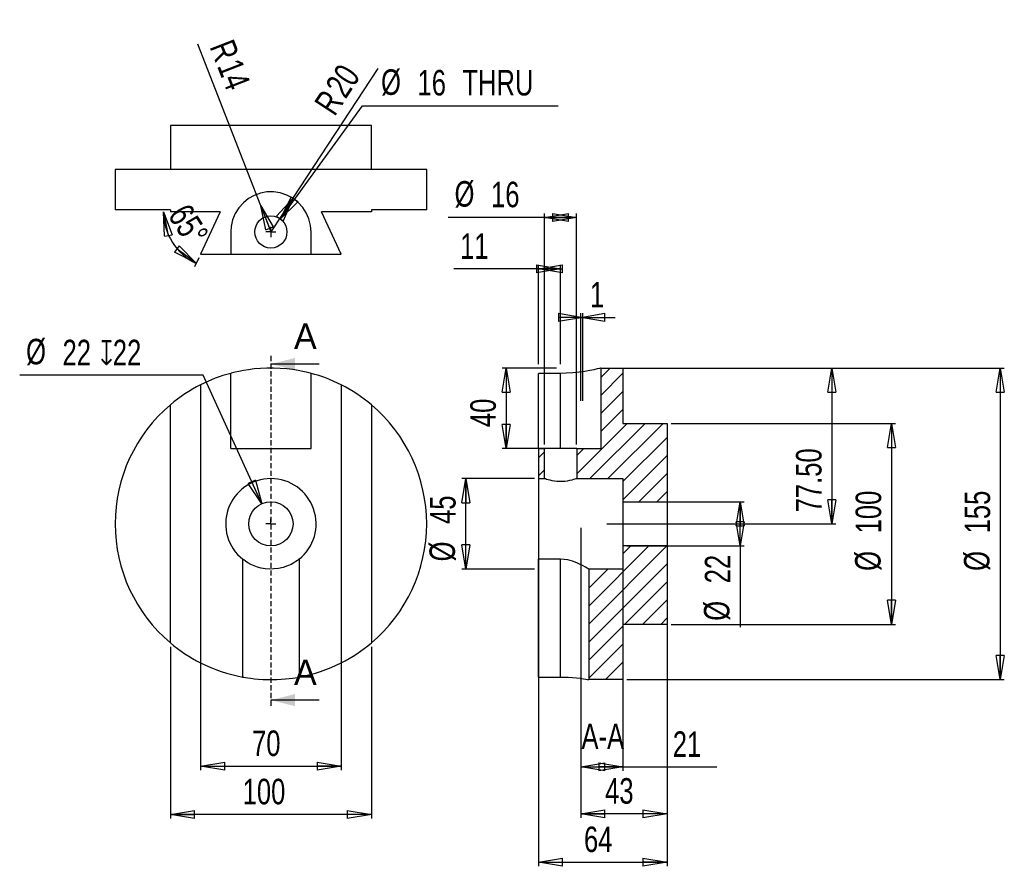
# Model space of a CAD drawing. Extents: x 12 to 257, y -16 to 195.
import ezdxf

# ---------------------------------------------------------------- set-up
doc = ezdxf.new("R2010")
doc.units = 0
doc.header["$PDSIZE"] = -1
doc.linetypes.add('HIDDEN', pattern=[1.905, 1.27, -0.635])
doc.layers.get('0').update_dxf_attribs({"linetype": 'CONTINUOUS'})
doc.layers.get('DEFPOINTS').update_dxf_attribs({"linetype": 'CONTINUOUS'})
doc.styles.add('SLDTEXTSTYLE0', font='txt', dxfattribs={"width": 0.75})
doc.dimstyles.new('SLDDIMSTYLE0', dxfattribs={"dimtxt": 6.35, "dimasz": 6, "dimexe": 1, "dimexo": 0.0625, "dimgap": 1.5875, "dimtad": 2, "dimlfac": 2, "dimzin": 12, "dimtxsty": 'STANDARD', "dimblk1": 'CLOSED', "dimblk2": 'CLOSED', "dimsah": 1, "dimcen": 0.09, "dimclrd": 7, "dimclre": 7, "dimclrt": 7, "dimazin": 3, "dimtfac": 1, "dimtdec": 4, "dimtofl": 0, "dimtmove": 0, "dimatfit": 3, "dimtolj": 1, "dimtzin": 12})
doc.dimstyles.new('SLDDIMSTYLE1', dxfattribs={"dimtxt": 6.35, "dimasz": 6, "dimexe": 1, "dimexo": 0.0625, "dimgap": 1.5875, "dimtad": 2, "dimlfac": 2, "dimzin": 12, "dimtxsty": 'STANDARD', "dimblk1": 'CLOSED', "dimblk2": 'CLOSED', "dimsah": 1, "dimcen": 0.09, "dimclrd": 7, "dimclre": 7, "dimclrt": 7, "dimazin": 3, "dimtfac": 1, "dimtdec": 4, "dimtofl": 0, "dimtmove": 0, "dimatfit": 3, "dimtolj": 1, "dimtzin": 12})
doc.dimstyles.new('SLDDIMSTYLE2', dxfattribs={"dimtxt": 6.35, "dimasz": 6, "dimexe": 1, "dimexo": 0.0625, "dimgap": 1.5875, "dimtad": 2, "dimlfac": 2, "dimzin": 12, "dimtxsty": 'STANDARD', "dimblk1": 'CLOSED', "dimblk2": 'CLOSED', "dimsah": 1, "dimcen": 0.09, "dimclrd": 7, "dimclre": 7, "dimclrt": 7, "dimazin": 3, "dimtfac": 1, "dimtdec": 4, "dimtofl": 0, "dimtmove": 0, "dimatfit": 3, "dimtolj": 1, "dimtzin": 12})
doc.dimstyles.new('SLDDIMSTYLE3', dxfattribs={"dimtxt": 6.35, "dimasz": 6, "dimexe": 1, "dimexo": 0.0625, "dimgap": 1.5875, "dimtad": 2, "dimlfac": 2, "dimzin": 12, "dimtxsty": 'STANDARD', "dimblk1": 'CLOSED', "dimblk2": 'CLOSED', "dimsah": 1, "dimcen": 0.09, "dimclrd": 7, "dimclre": 7, "dimclrt": 7, "dimazin": 3, "dimtfac": 1, "dimtdec": 4, "dimtofl": 0, "dimtmove": 0, "dimatfit": 3, "dimtolj": 1, "dimtzin": 12})
doc.dimstyles.new('SLDDIMSTYLE4', dxfattribs={"dimtxt": 6.35, "dimasz": 6, "dimexe": 1, "dimexo": 0.0625, "dimgap": 1.5875, "dimtad": 2, "dimlfac": 2, "dimzin": 12, "dimtxsty": 'STANDARD', "dimblk1": 'CLOSED', "dimblk2": 'CLOSED', "dimsah": 1, "dimcen": 0.09, "dimclrd": 7, "dimclre": 7, "dimclrt": 7, "dimazin": 3, "dimtfac": 1, "dimtdec": 4, "dimtofl": 0, "dimtmove": 0, "dimatfit": 3, "dimtolj": 1, "dimtzin": 12})
doc.dimstyles.new('SLDDIMSTYLE5', dxfattribs={"dimtxt": 6.35, "dimasz": 6, "dimexe": 1, "dimexo": 0.0625, "dimgap": 1.5875, "dimtad": 2, "dimlfac": 2, "dimzin": 4, "dimtxsty": 'STANDARD', "dimblk1": 'CLOSED', "dimblk2": 'CLOSED', "dimsah": 1, "dimcen": 0.09, "dimclrd": 7, "dimclre": 7, "dimclrt": 7, "dimazin": 3, "dimtfac": 1, "dimtdec": 4, "dimtofl": 0, "dimtmove": 0, "dimatfit": 3, "dimtolj": 1, "dimtzin": 12})
doc.dimstyles.new('SLDDIMSTYLE6', dxfattribs={"dimtxt": 6.35, "dimasz": 6, "dimexe": 1, "dimexo": 0.0625, "dimgap": 1.5875, "dimtad": 2, "dimlfac": 2, "dimzin": 12, "dimtxsty": 'STANDARD', "dimblk1": 'CLOSED', "dimblk2": 'CLOSED', "dimsah": 1, "dimcen": 0.09, "dimclrd": 7, "dimclre": 7, "dimclrt": 7, "dimazin": 3, "dimtfac": 1, "dimtdec": 4, "dimtofl": 0, "dimtmove": 0, "dimatfit": 3, "dimtolj": 1, "dimtzin": 12})

# ---------------------------------------------------------------- blocks, each defined once
blk = doc.blocks.new('_CLOSED')
at = {"color": 0, "linetype": 'BYBLOCK'}
for p, q in [((-1, 0.166667), (0, 0)), ((-1, 0.166667), (-1, -0.166667)), ((0, 0), (-1, -0.166667)), ((0, 0), (-1, 0))]:
    blk.add_line(p, q, dxfattribs=at)
blk = doc.blocks.new('*D0')
at = {"color": 7, "linetype": 'CONTINUOUS'}
for p, q in [((56.75, 68.53), (56.75, 8.24)), ((91.75, 68.53), (91.75, 8.24)), ((56.75, 9.24), (91.75, 9.24))]:
    blk.add_line(p, q, dxfattribs=at)
at = {"layer": 'DEFPOINTS', "color": 7}
for p in [(56.75, 69.53), (91.75, 69.53)]:
    blk.add_point(p, dxfattribs=at)
at = {"xscale": 6, "yscale": 6}
for p, rotation in [((56.75, 9.24), 180), ((91.75, 9.24), 360)]:
    blk.add_blockref('_CLOSED', p, dxfattribs=dict(at, rotation=rotation))
at = {"color": 7, "insert": (69.56, 11.69), "char_height": 6.35, "attachment_point": 7, "style": 'SLDTEXTSTYLE0'}
blk.add_mtext('70', dxfattribs=at)
blk = doc.blocks.new('*D2')
at = {"color": 7, "linetype": 'CONTINUOUS'}
for p, q in [((49.25, 38.93), (49.25, -3.77)), ((99.25, 38.93), (99.25, -3.77)), ((99.25, -2.77), (49.25, -2.77))]:
    blk.add_line(p, q, dxfattribs=at)
at = {"layer": 'DEFPOINTS', "color": 7}
for p in [(49.25, 39.93), (99.25, 39.93)]:
    blk.add_point(p, dxfattribs=at)
at = {"xscale": 6, "yscale": 6}
for p, rotation in [((49.25, -2.77), 180), ((99.25, -2.77), 360)]:
    blk.add_blockref('_CLOSED', p, dxfattribs=dict(at, rotation=rotation))
at = {"color": 7, "insert": (67.22, -0.32), "char_height": 6.35, "attachment_point": 7, "style": 'SLDTEXTSTYLE0'}
blk.add_mtext('100', dxfattribs=at)
blk = doc.blocks.new('*D3')
at = {"color": 7, "linetype": 'CONTINUOUS'}
for p, q in [((57.43, 106.52), (11.76, 106.52)), ((71.97, 74.54), (57.43, 106.52))]:
    blk.add_line(p, q, dxfattribs=at)
at = {"layer": 'DEFPOINTS', "color": 7}
for p in [(71.97, 74.54), (76.53, 64.53)]:
    blk.add_point(p, dxfattribs=at)
at = {"xscale": 6, "yscale": 6, "rotation": 294.4589555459}
blk.add_blockref('_CLOSED', (71.97, 74.54), dxfattribs=at)
at = {"color": 7, "char_height": 6.35, "attachment_point": 7, "style": 'SLDTEXTSTYLE0'}
for s, insert in [('%%c', (13.35, 108.97)), ('22', (22.42, 108.97)), ('\\Fgdt;x22', (31.8, 108.97))]:
    blk.add_mtext(s, dxfattribs=dict(at, insert=insert))
blk = doc.blocks.new('SW_CENTERMARK0')
at = {"color": 7, "linetype": 'CONTINUOUS'}
for q in [(73, 69.53), (74.25, 70.78), (74.25, 68.28), (75.5, 69.53)]:
    blk.add_line((74.25, 69.53), q, dxfattribs=at)
blk = doc.blocks.new('*D5')
at = {"color": 7, "linetype": 'CONTINUOUS'}
blk.add_line((56.33, 135.73), (55.26, 133.43), dxfattribs=at)
blk.add_arc((61.65, 147.13), 14.12, 180, 245, dxfattribs=at)
at = {"layer": 'DEFPOINTS', "color": 7}
for p in [(35.5, 147.13), (61.65, 147.13), (113, 147.13), (56.75, 136.63)]:
    blk.add_point(p, dxfattribs=at)
at = {"xscale": 6, "yscale": 6}
for p, rotation in [((47.53, 147.13), 101.5142672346), ((55.68, 134.34), 323.4857327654)]:
    blk.add_blockref('_CLOSED', p, dxfattribs=dict(at, rotation=rotation))
at = {"color": 7, "insert": (48.38, 146.25), "char_height": 6.35, "attachment_point": 7, "rotation": 302.5, "style": 'SLDTEXTSTYLE0'}
blk.add_mtext('65%%d', dxfattribs=at)
blk = doc.blocks.new('*D6')
at = {"color": 7, "linetype": 'CONTINUOUS'}
for q in [(100.92, 182.83), (74.25, 142.13)]:
    blk.add_line((79.73, 150.5), q, dxfattribs=at)
at = {"layer": 'DEFPOINTS', "color": 7}
for p in [(79.73, 150.5), (74.25, 142.13)]:
    blk.add_point(p, dxfattribs=at)
at = {"xscale": 6, "yscale": 6, "rotation": 56.7599997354}
blk.add_blockref('_CLOSED', (79.73, 150.5), dxfattribs=at)
at = {"color": 7, "char_height": 6.35, "attachment_point": 7, "rotation": 56.76, "style": 'SLDTEXTSTYLE0'}
for s, insert in [('20', (92.9, 174.98)), ('R', (90.08, 170.69))]:
    blk.add_mtext(s, dxfattribs=dict(at, insert=insert))
blk = doc.blocks.new('*D7')
at = {"color": 7, "linetype": 'CONTINUOUS'}
for q in [(56.11, 188.84), (74.25, 142.13)]:
    blk.add_line((71.72, 148.66), q, dxfattribs=at)
at = {"layer": 'DEFPOINTS', "color": 7}
for p in [(71.72, 148.66), (74.25, 142.13)]:
    blk.add_point(p, dxfattribs=at)
at = {"xscale": 6, "yscale": 6, "rotation": 111.2299606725}
blk.add_blockref('_CLOSED', (71.72, 148.66), dxfattribs=at)
at = {"color": 7, "char_height": 6.35, "attachment_point": 7, "rotation": 291.23, "style": 'SLDTEXTSTYLE0'}
for s, insert in [('R', (58.93, 188.23)), ('14', (60.79, 183.45))]:
    blk.add_mtext(s, dxfattribs=dict(at, insert=insert))
blk = doc.blocks.new('*D8')
at = {"color": 7, "linetype": 'CONTINUOUS'}
for p, q in [((76.6, 145.37), (97.06, 173.55)), ((97.06, 173.55), (145.68, 173.55))]:
    blk.add_line(p, q, dxfattribs=at)
at = {"layer": 'DEFPOINTS', "color": 7}
for p in [(76.6, 145.37), (71.9, 138.9)]:
    blk.add_point(p, dxfattribs=at)
at = {"xscale": 6, "yscale": 6, "rotation": 234.0162203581}
blk.add_blockref('_CLOSED', (76.6, 145.37), dxfattribs=at)
at = {"color": 7, "char_height": 6.35, "attachment_point": 7, "style": 'SLDTEXTSTYLE0'}
for s, insert in [('%%c', (101.65, 176)), ('16', (110.72, 176)), (' THRU', (120.1, 176))]:
    blk.add_mtext(s, dxfattribs=dict(at, insert=insert))
blk = doc.blocks.new('SW_CENTERMARK1')
at = {"color": 7, "linetype": 'CONTINUOUS'}
for q in [(73, 142.13), (74.25, 143.38), (74.25, 140.88), (75.5, 142.13)]:
    blk.add_line((74.25, 142.13), q, dxfattribs=at)
blk = doc.blocks.new('*D10')
at = {"color": 7, "linetype": 'CONTINUOUS'}
for p, q in [((151.31, 68.53), (151.31, 8.11)), ((161.81, 68.53), (161.81, 8.11)), ((151.31, 9.11), (161.81, 9.11)), ((161.81, 9.11), (185.18, 9.11))]:
    blk.add_line(p, q, dxfattribs=at)
at = {"layer": 'DEFPOINTS', "color": 7}
for p in [(151.31, 69.53), (161.81, 69.53)]:
    blk.add_point(p, dxfattribs=at)
at = {"xscale": 6, "yscale": 6}
for p, rotation in [((151.31, 9.11), 180), ((161.81, 9.11), 360)]:
    blk.add_blockref('_CLOSED', p, dxfattribs=dict(at, rotation=rotation))
at = {"color": 7, "insert": (174.22, 11.56), "char_height": 6.35, "attachment_point": 7, "style": 'SLDTEXTSTYLE0'}
blk.add_mtext('21', dxfattribs=at)
blk = doc.blocks.new('*D11')
at = {"color": 7, "linetype": 'CONTINUOUS'}
for p, q in [((151.31, 68.53), (151.31, -3.61)), ((172.81, 68.53), (172.81, -3.61)), ((172.81, -2.61), (151.31, -2.61))]:
    blk.add_line(p, q, dxfattribs=at)
at = {"layer": 'DEFPOINTS', "color": 7}
for p in [(151.31, 69.53), (172.81, 69.53)]:
    blk.add_point(p, dxfattribs=at)
at = {"xscale": 6, "yscale": 6, "rotation": 180}
blk.add_blockref('_CLOSED', (151.31, -2.61), dxfattribs=at)
at = {"xscale": 6, "yscale": 6}
blk.add_blockref('_CLOSED', (172.81, -2.61), dxfattribs=at)
at = {"color": 7, "insert": (157.38, -0.16), "char_height": 6.35, "attachment_point": 7, "style": 'SLDTEXTSTYLE0'}
blk.add_mtext('43', dxfattribs=at)
blk = doc.blocks.new('*D12')
at = {"color": 7, "linetype": 'CONTINUOUS'}
for p, q in [((162.81, 108.28), (256.69, 108.28)), ((255.69, 108.28), (255.69, 30.78)), ((162.81, 30.78), (256.69, 30.78))]:
    blk.add_line(p, q, dxfattribs=at)
at = {"layer": 'DEFPOINTS', "color": 7}
for p in [(161.81, 108.28), (161.81, 30.78)]:
    blk.add_point(p, dxfattribs=at)
at = {"xscale": 6, "yscale": 6}
for p, rotation in [((255.69, 108.28), 90), ((255.69, 30.78), 270)]:
    blk.add_blockref('_CLOSED', p, dxfattribs=dict(at, rotation=rotation))
at = {"color": 7, "char_height": 6.35, "attachment_point": 7, "rotation": 90, "style": 'SLDTEXTSTYLE0'}
for s, insert in [('155', (253.24, 67.16)), ('%%c', (253.24, 57.84))]:
    blk.add_mtext(s, dxfattribs=dict(at, insert=insert))
blk = doc.blocks.new('*D13')
at = {"color": 7, "linetype": 'CONTINUOUS'}
for p, q in [((173.81, 94.53), (229.6, 94.53)), ((228.6, 94.53), (228.6, 44.53)), ((173.81, 44.53), (229.6, 44.53))]:
    blk.add_line(p, q, dxfattribs=at)
at = {"layer": 'DEFPOINTS', "color": 7}
for p in [(172.81, 94.53), (172.81, 44.53)]:
    blk.add_point(p, dxfattribs=at)
at = {"xscale": 6, "yscale": 6}
for p, rotation in [((228.6, 94.53), 90), ((228.6, 44.53), 270)]:
    blk.add_blockref('_CLOSED', p, dxfattribs=dict(at, rotation=rotation))
at = {"color": 7, "char_height": 6.35, "attachment_point": 7, "rotation": 90, "style": 'SLDTEXTSTYLE0'}
for s, insert in [('100', (226.15, 67.16)), ('%%c', (226.15, 57.84))]:
    blk.add_mtext(s, dxfattribs=dict(at, insert=insert))
blk = doc.blocks.new('*D14')
at = {"color": 7, "linetype": 'CONTINUOUS'}
for p, q in [((140.81, 68.53), (140.81, -15.65)), ((172.81, 68.53), (172.81, -15.65)), ((140.81, -14.65), (172.81, -14.65))]:
    blk.add_line(p, q, dxfattribs=at)
at = {"layer": 'DEFPOINTS', "color": 7}
for p in [(140.81, 69.53), (172.81, 69.53)]:
    blk.add_point(p, dxfattribs=at)
at = {"xscale": 6, "yscale": 6}
for p, rotation in [((140.81, -14.65), 180), ((172.81, -14.65), 360)]:
    blk.add_blockref('_CLOSED', p, dxfattribs=dict(at, rotation=rotation))
at = {"color": 7, "insert": (152.13, -12.2), "char_height": 6.35, "attachment_point": 7, "style": 'SLDTEXTSTYLE0'}
blk.add_mtext('64', dxfattribs=at)
blk = doc.blocks.new('*D15')
at = {"color": 7, "linetype": 'CONTINUOUS'}
for p, q in [((151.31, 100.14), (151.31, 121.9)), ((151.31, 120.9), (151.81, 120.9)), ((151.81, 100.14), (151.81, 121.9)), ((151.81, 120.9), (159.88, 120.9))]:
    blk.add_line(p, q, dxfattribs=at)
at = {"layer": 'DEFPOINTS', "color": 7}
for p in [(151.31, 99.14), (151.81, 99.14)]:
    blk.add_point(p, dxfattribs=at)
at = {"xscale": 6, "yscale": 6}
for p, rotation in [((151.81, 120.9), 360), ((151.31, 120.9), 180)]:
    blk.add_blockref('_CLOSED', p, dxfattribs=dict(at, rotation=rotation))
at = {"color": 7, "insert": (153.61, 123.35), "char_height": 6.35, "attachment_point": 7, "style": 'SLDTEXTSTYLE0'}
blk.add_mtext('1', dxfattribs=at)
blk = doc.blocks.new('*D16')
at = {"color": 7, "linetype": 'CONTINUOUS'}
for p, q in [((157.81, 108.28), (214.76, 108.28)), ((213.76, 108.28), (213.76, 69.53)), ((157.81, 69.53), (214.76, 69.53))]:
    blk.add_line(p, q, dxfattribs=at)
at = {"layer": 'DEFPOINTS', "color": 7}
for p in [(156.81, 108.28), (156.81, 69.53)]:
    blk.add_point(p, dxfattribs=at)
at = {"xscale": 6, "yscale": 6}
for p, rotation in [((213.76, 108.28), 90), ((213.76, 69.53), 270)]:
    blk.add_blockref('_CLOSED', p, dxfattribs=dict(at, rotation=rotation))
at = {"color": 7, "insert": (211.31, 72.38), "char_height": 6.35, "attachment_point": 7, "rotation": 90, "style": 'SLDTEXTSTYLE0'}
blk.add_mtext('77.50', dxfattribs=at)
blk = doc.blocks.new('*D17')
at = {"color": 7, "linetype": 'CONTINUOUS'}
for p, q in [((140.81, 133), (119.73, 133)), ((140.81, 109.28), (140.81, 134)), ((146.31, 133), (140.81, 133)), ((146.31, 109.28), (146.31, 134))]:
    blk.add_line(p, q, dxfattribs=at)
at = {"layer": 'DEFPOINTS', "color": 7}
for p in [(140.81, 108.28), (146.31, 108.28)]:
    blk.add_point(p, dxfattribs=at)
at = {"xscale": 6, "yscale": 6}
for p, rotation in [((146.31, 133), 360), ((140.81, 133), 180)]:
    blk.add_blockref('_CLOSED', p, dxfattribs=dict(at, rotation=rotation))
at = {"color": 7, "insert": (121.32, 135.45), "char_height": 6.35, "attachment_point": 7, "style": 'SLDTEXTSTYLE0'}
blk.add_mtext('11', dxfattribs=at)
blk = doc.blocks.new('*D18')
at = {"color": 7, "linetype": 'CONTINUOUS'}
for p, q in [((145.31, 108.28), (131.74, 108.28)), ((132.74, 108.28), (132.74, 88.28)), ((145.31, 88.28), (131.74, 88.28))]:
    blk.add_line(p, q, dxfattribs=at)
at = {"layer": 'DEFPOINTS', "color": 7}
for p in [(146.31, 108.28), (146.31, 88.28)]:
    blk.add_point(p, dxfattribs=at)
at = {"xscale": 6, "yscale": 6}
for p, rotation in [((132.74, 108.28), 90), ((132.74, 88.28), 270)]:
    blk.add_blockref('_CLOSED', p, dxfattribs=dict(at, rotation=rotation))
at = {"color": 7, "insert": (130.29, 93.59), "char_height": 6.35, "attachment_point": 7, "rotation": 90, "style": 'SLDTEXTSTYLE0'}
blk.add_mtext('40', dxfattribs=at)
blk = doc.blocks.new('*D19')
at = {"color": 7, "linetype": 'CONTINUOUS'}
for p, q in [((139.81, 80.78), (121.73, 80.78)), ((122.73, 58.28), (122.73, 80.78)), ((139.81, 58.28), (121.73, 58.28))]:
    blk.add_line(p, q, dxfattribs=at)
at = {"layer": 'DEFPOINTS', "color": 7}
for p in [(140.81, 80.78), (140.81, 58.28)]:
    blk.add_point(p, dxfattribs=at)
at = {"xscale": 6, "yscale": 6}
for p, rotation in [((122.73, 80.78), 90), ((122.73, 58.28), 270)]:
    blk.add_blockref('_CLOSED', p, dxfattribs=dict(at, rotation=rotation))
at = {"color": 7, "char_height": 6.35, "attachment_point": 7, "rotation": 90, "style": 'SLDTEXTSTYLE0'}
for s, insert in [('45', (120.28, 69.5)), ('%%c', (120.28, 60.19))]:
    blk.add_mtext(s, dxfattribs=dict(at, insert=insert))
blk = doc.blocks.new('*D20')
at = {"color": 7, "linetype": 'CONTINUOUS'}
for p, q in [((162.81, 75.03), (192, 75.03)), ((191, 64.03), (191, 75.03)), ((162.81, 64.03), (192, 64.03)), ((191, 64.03), (191, 43.84))]:
    blk.add_line(p, q, dxfattribs=at)
at = {"layer": 'DEFPOINTS', "color": 7}
for p in [(161.81, 75.03), (161.81, 64.03)]:
    blk.add_point(p, dxfattribs=at)
at = {"xscale": 6, "yscale": 6}
for p, rotation in [((191, 75.03), 90), ((191, 64.03), 270)]:
    blk.add_blockref('_CLOSED', p, dxfattribs=dict(at, rotation=rotation))
at = {"color": 7, "char_height": 6.35, "attachment_point": 7, "rotation": 90, "style": 'SLDTEXTSTYLE0'}
for s, insert in [('22', (188.55, 54.74)), ('%%c', (188.55, 45.42))]:
    blk.add_mtext(s, dxfattribs=dict(at, insert=insert))
blk = doc.blocks.new('*D21')
at = {"color": 7, "linetype": 'CONTINUOUS'}
for p, q in [((142.31, 145.75), (118.34, 145.75)), ((142.31, 89.28), (142.31, 146.75)), ((150.31, 145.75), (142.31, 145.75)), ((150.31, 89.28), (150.31, 146.75))]:
    blk.add_line(p, q, dxfattribs=at)
at = {"layer": 'DEFPOINTS', "color": 7}
for p in [(142.31, 88.28), (150.31, 88.28)]:
    blk.add_point(p, dxfattribs=at)
at = {"xscale": 6, "yscale": 6}
for p, rotation in [((142.31, 145.75), 180), ((150.31, 145.75), 360)]:
    blk.add_blockref('_CLOSED', p, dxfattribs=dict(at, rotation=rotation))
at = {"color": 7, "char_height": 6.35, "attachment_point": 7, "style": 'SLDTEXTSTYLE0'}
for s, insert in [('%%c', (119.93, 148.2)), ('16', (129.01, 148.2))]:
    blk.add_mtext(s, dxfattribs=dict(at, insert=insert))

msp = doc.modelspace()

# ---------------------------------------------------------------- linework, layer by layer
at = {"color": 7, "linetype": 'CONTINUOUS'}
for p, q in [((49.25, 168.6335), (49.25, 157.6335)), ((99.25, 168.6335), (49.25, 168.6335)), ((99.25, 157.6335), (99.25, 168.6335)), ((35.5, 157.6335), (35.5, 147.6335)), ((113, 157.6335), (35.5, 157.6335)), ((113, 147.6335), (113, 157.6335)), ((49.25, 147.6335), (35.5, 147.6335)), ((49.25, 147.6335), (49.25, 147.1335)), ((61.6462, 147.1335), (49.25, 147.1335)), ((61.6462, 147.1335), (56.75, 136.6335)), ((99.25, 147.1335), (86.8538, 147.1335)), ((91.75, 136.6335), (86.8538, 147.1335)), ((113, 147.6335), (99.25, 147.6335)), ((99.25, 147.6335), (99.25, 147.1335)), ((64.25, 142.1335), (64.25, 136.6335)), ((84.25, 136.6335), (84.25, 142.1335)), ((56.75, 136.6335), (64.25, 136.6335)), ((64.25, 136.6335), (84.25, 136.6335)), ((84.25, 136.6335), (91.75, 136.6335)), ((86.25, 109.2859), (74.25, 109.2859)), ((158.6327, 108.2828), (156.3136, 105.9637)), ((156.3136, 108.2828), (161.8136, 108.2828)), ((156.3136, 108.2828), (156.3136, 88.2828)), ((161.8136, 108.2828), (161.8136, 94.5328)), ((64.25, 88.2828), (64.25, 106.9702)), ((84.25, 88.2828), (84.25, 106.9702)), ((146.3136, 106.9702), (140.8136, 106.9702)), ((140.8136, 88.2828), (140.8136, 106.9702)), ((146.3136, 88.2828), (146.3136, 106.9702)), ((161.8136, 106.9735), (156.3136, 101.4735)), ((56.75, 104.1061), (56.75, 34.9595)), ((91.75, 104.1061), (91.75, 34.9595)), ((161.8136, 102.4834), (156.3136, 96.9834)), ((49.25, 39.926), (49.25, 99.1396)), ((99.25, 99.1396), (99.25, 39.926)), ((161.8136, 97.9933), (156.3136, 92.4933)), ((162.8432, 94.5328), (150.3136, 82.0032)), ((167.3334, 94.5328), (153.5834, 80.7828)), ((171.8235, 94.5328), (158.0735, 80.7828)), ((161.8136, 94.5328), (172.8136, 94.5328)), ((172.8136, 94.5328), (172.8136, 75.0328)), ((172.8136, 91.0328), (161.8136, 80.0328)), ((64.25, 88.2828), (84.25, 88.2828)), ((140.8136, 88.2828), (140.8136, 80.7828)), ((140.8136, 88.2828), (142.3136, 88.2828)), ((142.3136, 80.7828), (142.3136, 88.2828)), ((150.3136, 88.2828), (142.3136, 88.2828)), ((152.1031, 88.2828), (150.3136, 86.4933)), ((150.3136, 88.2828), (150.3136, 80.7828)), ((150.3136, 88.2828), (156.3136, 88.2828)), ((142.3136, 87.4735), (140.8136, 85.9735)), ((172.8136, 86.5426), (161.8136, 75.5426)), ((142.3136, 82.9834), (140.8136, 81.4834)), ((172.8136, 82.0525), (165.7939, 75.0328)), ((140.8136, 80.7828), (140.8136, 60.7258)), ((140.8136, 80.7828), (142.3136, 80.7828)), ((150.3136, 80.7828), (161.8136, 80.7828)), ((161.8136, 80.7828), (161.8136, 75.0328)), ((172.8136, 77.5624), (170.284, 75.0328)), ((161.8136, 75.0328), (172.8136, 75.0328)), ((161.8136, 75.0328), (161.8136, 64.0328)), ((172.8136, 75.0328), (172.8136, 64.0328)), ((168.2643, 64.0328), (153.3136, 49.0821)), ((172.7544, 64.0328), (153.3136, 44.592)), ((163.7741, 64.0328), (161.8136, 62.0723)), ((161.8136, 64.0328), (161.8136, 58.2828)), ((172.8136, 64.0328), (161.8136, 64.0328)), ((172.8136, 64.0328), (172.8136, 44.5328)), ((67.25, 31.4203), (67.25, 60.7258)), ((81.25, 60.7258), (81.25, 31.4203)), ((146.3136, 60.7258), (140.8136, 60.7258)), ((140.8136, 31.4203), (140.8136, 60.7258)), ((146.3136, 31.4203), (146.3136, 60.7258)), ((172.8136, 59.6019), (153.3136, 40.1019)), ((153.534, 58.2828), (153.3136, 58.0624)), ((158.0241, 58.2828), (153.3136, 53.5723)), ((161.8136, 58.2828), (153.3136, 58.2828)), ((153.3136, 58.2828), (153.3136, 30.7828)), ((172.8136, 55.1117), (162.2346, 44.5328)), ((172.8136, 50.6216), (166.7248, 44.5328)), ((161.8136, 44.1117), (153.3136, 35.6117)), ((172.8136, 44.5328), (161.8136, 44.5328)), ((161.8136, 44.5328), (161.8136, 30.7828)), ((172.8136, 46.1315), (171.2149, 44.5328)), ((161.8136, 39.6216), (153.3136, 31.1216)), ((161.8136, 35.1315), (157.4649, 30.7828)), ((140.8136, 31.4203), (146.3136, 31.4203)), ((161.8136, 30.7828), (153.3136, 30.7828)), ((86.25, 25.6888), (74.25, 25.6888))]:
    msp.add_line(p, q, dxfattribs=at)
at = {"color": 7, "linetype": 'HIDDEN'}
msp.add_line((74.25, 111.2859), (74.25, 23.6888), dxfattribs=at)
at = {"color": 7, "linetype": 'CONTINUOUS', "flags": 128}
for points in [[(84.25, 142.1335), (84.1124, 143.7806), (83.7082, 145.3805), (83.0477, 146.8857), (82.1533, 148.2603), (81.0209, 149.4913), (79.6996, 150.5181), (78.1981, 151.3199), (76.5788, 151.8586), (74.9242, 152.1096), (73.2497, 152.0833), (71.6436, 151.7869), (70.1098, 151.2362), (68.6775, 150.4359), (67.3964, 149.4156), (66.2721, 148.1614), (65.3717, 146.7353), (64.7215, 145.1642), (64.3441, 143.5018), (64.25, 142.1335)], [(84.25, 106.9702), (84.1124, 107.0069), (83.7082, 107.1108), (83.0477, 107.2709), (82.1533, 107.4682), (81.0209, 107.6865), (79.6996, 107.8977), (78.1981, 108.0807), (76.5788, 108.2127), (74.9242, 108.2764), (73.2497, 108.2699), (71.6436, 108.1946), (70.1098, 108.061), (68.6775, 107.8797), (67.3964, 107.6719), (66.2721, 107.4526), (65.3717, 107.252), (64.7215, 107.0932), (64.3441, 106.9952), (64.25, 106.9702)], [(156.3136, 108.2828), (156.2635, 108.2699), (155.967, 108.1946), (155.4163, 108.061), (154.616, 107.8797), (153.5957, 107.6719), (152.3415, 107.4526), (150.9154, 107.252), (149.3443, 107.0932), (147.682, 106.9952), (146.3136, 106.9702)], [(150.3136, 80.7828), (150.2608, 80.7641), (150.1084, 80.7114), (149.8626, 80.6304), (149.5192, 80.5254), (149.0939, 80.409), (148.5683, 80.2868), (147.9764, 80.1783), (147.3319, 80.0971), (146.6546, 80.0532), (146.006, 80.0524), (145.3664, 80.0902), (144.7692, 80.1606), (144.2126, 80.2555), (143.6866, 80.3709), (143.2308, 80.4902), (142.8415, 80.606), (142.5523, 80.7001), (142.3745, 80.7612), (142.3136, 80.7828)], [(81.25, 60.7258), (81.2318, 60.7114), (81.1023, 60.6102), (80.8558, 60.4264), (80.4779, 60.1639), (79.9909, 59.8578), (79.2657, 59.4631), (78.4056, 59.0784), (77.325, 58.712), (76.1236, 58.4399), (74.9886, 58.308), (73.8266, 58.2907), (72.8216, 58.3743), (71.8556, 58.5405), (70.9363, 58.7822), (70.0966, 59.0776), (69.2573, 59.4516), (68.5455, 59.8363), (67.915, 60.2361), (67.4799, 60.5479), (67.3087, 60.6792), (67.25, 60.7258)], [(153.3136, 58.2828), (153.3008, 58.2907), (153.1657, 58.3743), (152.8914, 58.5405), (152.4792, 58.7822), (151.9482, 59.0776), (151.2197, 59.4516), (150.3706, 59.8363), (149.29, 60.2361), (148.0928, 60.5479), (147.2145, 60.6792), (146.3136, 60.7258)], [(67.25, 31.4203), (67.2913, 31.4127), (67.513, 31.3728), (67.9181, 31.3036), (68.5009, 31.2116), (69.241, 31.1079), (70.1341, 31.0021), (71.1443, 30.9074), (72.2463, 30.8348), (73.4065, 30.792), (74.5755, 30.7844), (75.7352, 30.8112), (76.8442, 30.8699), (77.8812, 30.9533), (78.8261, 31.054), (79.644, 31.16), (80.3179, 31.2608), (80.8201, 31.3438), (81.1319, 31.3987), (81.2493, 31.4201), (81.25, 31.4203)], [(146.3136, 31.4203), (147.0728, 31.4127), (148.2119, 31.3728), (149.2981, 31.3036), (150.3059, 31.2116), (151.2034, 31.1079), (151.9749, 31.0021), (152.5869, 30.9074), (153.0199, 30.8348), (153.2626, 30.792), (153.3136, 30.7828)]]:
    msp.add_lwpolyline(points, dxfattribs=at)
at = {"color": 7, "linetype": 'CONTINUOUS'}
for centre, radius in [((74.25, 142.1335), 4), ((74.25, 69.5328), 5.5)]:
    msp.add_circle(centre, radius, dxfattribs=at)
for radius, start, end in [(38.75, 104.955248, 116.847213), (38.75, 63.152787, 75.044752), (38.75, 116.847213, 130.17777), (38.75, 49.82223, 63.152787), (38.75, 130.17777, 229.82223), (38.75, 310.17777, 49.82223), (11.25, 308.478595, 231.521405), (38.75, 229.82223, 243.152787), (38.75, 296.847213, 310.17777), (38.75, 243.152787, 259.592659), (38.75, 280.407341, 296.847213)]:
    msp.add_arc((74.25, 69.5328), radius, start, end, dxfattribs=at)
for points in [[(74.25, 109.2859), (80.25, 107.7859), (80.25, 110.7859)], [(74.25, 25.6888), (80.25, 24.1888), (80.25, 27.1888)]]:
    msp.add_solid(points, dxfattribs=at)

# ---------------------------------------------------------------- block references
for name in ['SW_CENTERMARK1', 'SW_CENTERMARK0']:
    msp.add_blockref(name, (0, 0))

# ---------------------------------------------------------------- texts
at = {"color": 7, "char_height": 6.35, "attachment_point": 1}
for insert in [(79.9897, 119.3686), (79.9897, 35.7715)]:
    msp.add_mtext('A', dxfattribs=dict(at, insert=insert))
at = {"color": 7, "insert": (156.8136, 19.8578), "char_height": 6.35, "attachment_point": 2, "style": 'SLDTEXTSTYLE0'}
msp.add_mtext('A-A', dxfattribs=at)

# ---------------------------------------------------------------- dimensions: what is measured, and where the dimension line sits
for p1, p2, text, picture, middle in [((71.8998, 138.8968), (76.6002, 145.3702), '<> THRU', '*D8', (122.8686, 178.5897)), ((76.5272, 64.5264), (71.9728, 74.5392), '<>\\Fgdt;x22', '*D3', (33.0938, 111.5578))]:
    dim = msp.add_diameter_dim_2p(p1=p1, p2=p2, text=text, dimstyle='SLDDIMSTYLE1')
    dim.commit()
    dim.dimension.update_dxf_attribs({"geometry": picture, "text_midpoint": middle, "dimtype": 163})
for mpoint, picture, middle in [((71.7152, 148.6584), '*D7', (59.1993, 180.8765)), ((79.7315, 150.4973), '*D6', (96.2473, 175.6978))]:
    dim = msp.add_radius_dim(center=(74.25, 142.1335), mpoint=mpoint, dimstyle='SLDDIMSTYLE3')
    dim.commit()
    dim.dimension.update_dxf_attribs({"geometry": picture, "text_midpoint": middle, "dimtype": 164})
at = {"color": 7}
dim = msp.add_linear_dim(base=(142.3136, 145.751), p1=(150.3136, 88.2828), p2=(142.3136, 88.2828), text='%%c<>', dimstyle='SLDDIMSTYLE6', dxfattribs=at)
dim.commit()
dim.dimension.update_dxf_attribs({"geometry": '*D21', "text_midpoint": (129.1567, 145.751), "dimtype": 160})
dim = msp.add_angular_dim_2l(base=(48.0946, 143.1836), line1=((35.5, 147.1335), (113, 147.1335)), line2=((56.75, 136.6335), (61.6462, 147.1335)), dimstyle='SLDDIMSTYLE2')
dim.commit()
dim.dimension.update_dxf_attribs({"geometry": '*D5', "text_midpoint": (49.7413, 139.5492), "dimtype": 162})
for base, p1, p2, picture, middle in [((140.8136, 132.997), (146.3136, 108.2828), (140.8136, 108.2828), '*D17', (126.0077, 132.997)), ((151.8136, 120.8975), (151.3136, 99.1396), (151.8136, 99.1396), '*D15', (155.9526, 120.8975)), ((91.75, 9.2399), (56.75, 69.5328), (91.75, 69.5328), '*D0', (74.25, 9.2399)), ((172.8136, -14.6493), (140.8136, 69.5328), (172.8136, 69.5328), '*D14', (156.8136, -14.6493)), ((161.8136, 9.1142), (151.3136, 69.5328), (161.8136, 69.5328), '*D10', (178.9076, 9.1142)), ((151.3136, -2.6054), (172.8136, 69.5328), (151.3136, 69.5328), '*D11', (162.0636, -2.6054)), ((49.25, -2.7745), (99.25, 39.926), (49.25, 39.926), '*D2', (74.25, -2.7745))]:
    dim = msp.add_linear_dim(base=base, p1=p1, p2=p2, dimstyle='SLDDIMSTYLE0', dxfattribs=at)
    dim.commit()
    dim.dimension.update_dxf_attribs({"geometry": picture, "text_midpoint": middle, "dimtype": 160})
for base, p1, p2, dimstyle, picture, middle in [((132.7426, 88.2828), (146.3136, 108.2828), (146.3136, 88.2828), 'SLDDIMSTYLE0', '*D18', (132.7426, 98.2828)), ((213.7555, 69.5328), (156.8136, 108.2828), (156.8136, 69.5328), 'SLDDIMSTYLE5', '*D16', (213.7555, 82.9228))]:
    dim = msp.add_linear_dim(base=base, p1=p1, p2=p2, angle=90, dimstyle=dimstyle, dxfattribs=at)
    dim.commit()
    dim.dimension.update_dxf_attribs({"geometry": picture, "text_midpoint": middle, "dimtype": 160})
for base, p1, p2, dimstyle, picture, middle in [((255.6905, 30.7828), (161.8136, 108.2828), (161.8136, 30.7828), 'SLDDIMSTYLE4', '*D12', (255.6905, 69.5328)), ((228.6046, 44.5328), (172.8136, 94.5328), (172.8136, 44.5328), 'SLDDIMSTYLE4', '*D13', (228.6046, 69.5328)), ((122.729, 80.7828), (140.8136, 58.2828), (140.8136, 80.7828), 'SLDDIMSTYLE6', '*D19', (122.729, 69.5328)), ((190.9974, 75.0328), (161.8136, 64.0328), (161.8136, 75.0328), 'SLDDIMSTYLE6', '*D20', (190.9974, 54.7698))]:
    dim = msp.add_linear_dim(base=base, p1=p1, p2=p2, angle=270, text='%%c<>', dimstyle=dimstyle, dxfattribs=at)
    dim.commit()
    dim.dimension.update_dxf_attribs({"geometry": picture, "text_midpoint": middle, "dimtype": 160})

doc.saveas('drawing.dxf')
